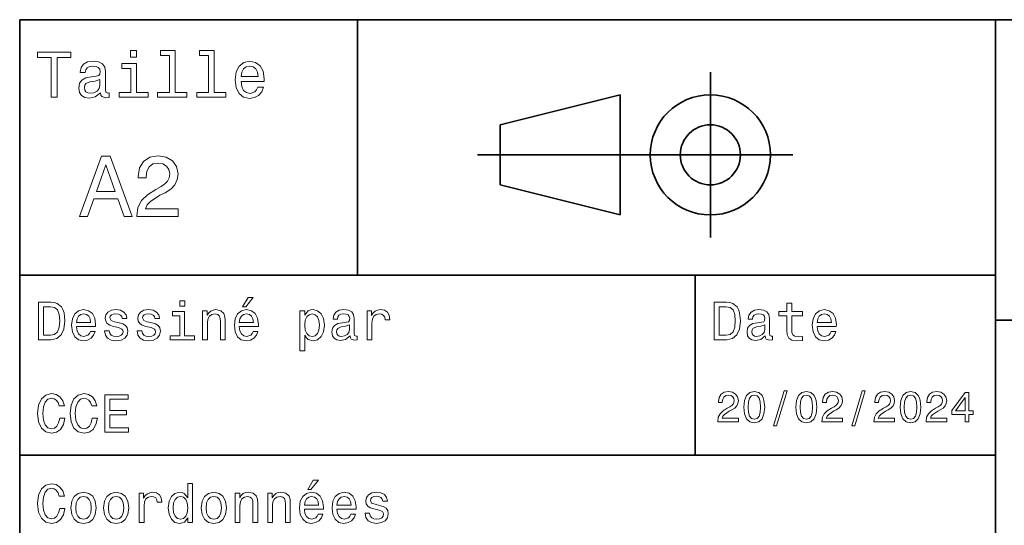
# Model space of a CAD drawing. Extents: x 0 to 594, y 0 to 420.
# Tile 4 of 9: x 394 to 460, y 36 to 70. Entities that reach past the tile are written whole.
import ezdxf

# ---------------------------------------------------------------- set-up
doc = ezdxf.new("R2010")
doc.units = 0

msp = doc.modelspace()

# ---------------------------------------------------------------- linework, layer by layer
at = {"color": 7, "lineweight": 35}
for p, q in [((394, 10), (394, 70)), ((394, 70), (584, 70)), ((459, 10), (459, 70)), ((424.5, 61), (445.5, 61)), ((394, 53), (459, 53)), ((459, 50), (584, 50)), ((394, 41), (459, 41))]:
    msp.add_line(p, q, dxfattribs=at)
at = {"color": 7, "lineweight": 35, "ltscale": 0.425}
msp.add_line((416.5, 53), (416.5, 70), dxfattribs=at)
at = {"color": 7, "lineweight": 35, "ltscale": 0.275}
msp.add_line((440, 55.5), (440, 66.5), dxfattribs=at)
at = {"color": 7, "lineweight": 35, "ltscale": 0.206155}
for p, q in [((426, 63), (434, 65)), ((434, 57), (426, 59))]:
    msp.add_line(p, q, dxfattribs=at)
at = {"color": 7, "lineweight": 35, "ltscale": 0.2}
msp.add_line((434, 65), (434, 57), dxfattribs=at)
at = {"color": 7, "lineweight": 35, "ltscale": 0.1}
msp.add_line((426, 59), (426, 63), dxfattribs=at)
at = {"color": 7, "lineweight": 35, "ltscale": 0.3}
msp.add_line((439, 41), (439, 53), dxfattribs=at)
at = {"color": 7, "lineweight": 13}
for points in [[(396.102295, 64.837173), (396.5, 64.837173), (396.5, 67.47406), (397.407776, 67.47406), (397.407776, 67.837173), (395.190216, 67.837173), (395.190216, 67.47406), (396.102295, 67.47406)], [(401.786743, 67.940918), (401.384735, 67.940918), (401.384735, 67.508644), (401.786743, 67.508644)], [(403.969727, 67.621033), (403.969727, 65.157059), (403.187317, 65.157059), (403.187317, 64.837173), (405.128235, 64.837173), (405.128235, 65.157059), (404.350159, 65.157059), (404.350159, 67.940918), (403.373199, 67.940918), (403.373199, 67.621033)], [(406.572052, 67.621033), (406.572052, 65.157059), (405.789612, 65.157059), (405.789612, 64.837173), (407.73056, 64.837173), (407.73056, 65.157059), (406.952454, 65.157059), (406.952454, 67.940918), (405.975494, 67.940918), (405.975494, 67.621033)], [(399.387604, 65.139771), (399.387604, 65.126801), (399.40921, 64.979828), (399.47406, 64.876076), (399.746399, 64.793945), (399.958221, 64.828529), (399.958221, 65.122475), (399.867432, 65.109505), (399.746399, 65.165703), (399.724792, 65.338615), (399.724792, 66.540344), (399.672913, 66.84726), (399.521606, 67.0634), (399.257935, 67.193085), (398.886169, 67.240631), (398.523041, 67.188759), (398.255035, 67.041786), (398.086456, 66.812675), (398.030273, 66.510086), (398.030273, 66.484146), (398.371765, 66.484146), (398.402008, 66.665703), (398.497131, 66.795387), (398.65274, 66.873199), (398.873199, 66.903458), (399.085022, 66.881844), (399.236298, 66.817001), (399.327087, 66.704605), (399.357361, 66.548988), (399.340057, 66.367432), (399.270905, 66.276657), (399.097992, 66.233429), (398.773773, 66.198845), (398.402008, 66.121033), (398.138336, 65.982704), (397.982697, 65.766571), (397.93515, 65.446686), (397.978394, 65.161385), (398.112396, 64.949562), (398.328522, 64.815559), (398.626801, 64.768013), (399.028809, 64.858788)], [(401.773773, 65.157059), (401.773773, 67.080688), (400.796844, 67.080688), (400.796844, 66.756485), (401.393372, 66.756485), (401.393372, 65.157059), (400.615265, 65.157059), (400.615265, 64.837173), (402.560516, 64.837173), (402.560516, 65.157059)], [(408.750732, 65.887604), (410.272339, 65.887604), (410.276672, 66.064842), (410.207489, 66.561958), (410.017303, 66.933716), (409.714691, 67.158501), (409.312683, 67.240631), (408.919312, 67.154175), (408.61673, 66.912102), (408.42218, 66.51873), (408.353027, 66), (408.417877, 65.4683), (408.612396, 65.079247), (408.910675, 64.837173), (409.299713, 64.755043), (409.636902, 64.811234), (409.913544, 64.958214), (410.11673, 65.191643), (410.233429, 65.502876), (409.857361, 65.502876), (409.779541, 65.329971), (409.667145, 65.200287), (409.34726, 65.096542), (409.100861, 65.144089), (408.914978, 65.295387), (408.793945, 65.541786), (408.750732, 65.874634)], [(408.750732, 66.207489), (408.798279, 66.50576), (408.914978, 66.726219), (409.092224, 66.860229), (409.325653, 66.907776), (409.554749, 66.860229), (409.731995, 66.726219), (409.840057, 66.50576), (409.878967, 66.207489)], [(399.344391, 65.649857), (399.292511, 65.425072), (399.154175, 65.252159), (398.946686, 65.139771), (398.69165, 65.100861), (398.527374, 65.122475), (398.410675, 65.191643), (398.337189, 65.312675), (398.315552, 65.481262), (398.332855, 65.632561), (398.402008, 65.740631), (398.67868, 65.861671), (399.028809, 65.913544), (399.344391, 66.017288)], [(397.982697, 56.9049), (398.51297, 56.9049), (398.933716, 58.080692), (400.530273, 58.080692), (400.951019, 56.9049), (401.492798, 56.9049), (400.028809, 60.910664), (399.440918, 60.910664)], [(399.118164, 58.570606), (399.734863, 60.334293), (400.351593, 58.570606)], [(401.798279, 56.9049), (404.547546, 56.9049), (404.547546, 57.400578), (402.374634, 57.400578), (402.495667, 57.671471), (402.703156, 57.896255), (403.342926, 58.305477), (403.682983, 58.478386), (404.063416, 58.726227), (404.33429, 59.014408), (404.489899, 59.354465), (404.547546, 59.740635), (404.449554, 60.224785), (404.17868, 60.605186), (403.763702, 60.847263), (403.227661, 60.933716), (402.674347, 60.835735), (402.253601, 60.564842), (401.982697, 60.132565), (401.890503, 59.561958), (401.890503, 59.48127), (402.414978, 59.48127), (402.414978, 59.527378), (402.466858, 59.919308), (402.622467, 60.207493), (402.870331, 60.39193), (403.198853, 60.45533), (403.533142, 60.397694), (403.780975, 60.253601), (403.942352, 60.02882), (404, 59.746399), (403.959656, 59.48127), (403.850159, 59.256485), (403.66571, 59.06052), (403.412109, 58.887608), (403.072052, 58.703171), (402.507202, 58.345821), (402.109497, 57.96542), (401.873199, 57.504322), (401.798279, 56.922192)], [(396.080688, 51.190563), (395.248566, 51.190563), (395.248566, 48.690563), (396.080688, 48.690563), (396.473328, 48.769814), (396.765137, 49.011169), (396.945251, 49.40382), (397.010101, 49.940563), (396.952454, 50.488113), (396.880402, 50.70425), (396.779541, 50.877163), (396.487762, 51.111313), (396.296844, 51.168949)], [(404.992798, 51.27702), (404.657776, 51.27702), (404.657776, 50.916786), (404.992798, 50.916786)], [(408.84726, 50.88797), (409.059784, 50.88797), (409.560516, 51.500362), (409.207489, 51.500362)], [(441.080688, 51.190563), (440.248566, 51.190563), (440.248566, 48.690563), (441.080688, 48.690563), (441.473328, 48.769814), (441.765137, 49.011169), (441.945251, 49.40382), (442.010101, 49.940563), (441.952454, 50.488113), (441.880402, 50.70425), (441.779541, 50.877163), (441.487762, 51.111313), (441.296844, 51.168949)], [(396.055481, 50.891571), (396.329254, 50.837536), (396.516571, 50.671829), (396.628235, 50.376442), (396.664276, 49.940563), (396.624634, 49.519093), (396.51297, 49.223705), (396.322052, 49.047192), (396.055481, 48.989555), (395.583588, 48.989555), (395.583588, 50.891571)], [(397.784576, 49.565922), (399.052582, 49.565922), (399.056183, 49.713619), (398.998566, 50.127884), (398.840057, 50.437683), (398.587891, 50.625), (398.252869, 50.693443), (397.925079, 50.621399), (397.672913, 50.41967), (397.510803, 50.091862), (397.453156, 49.659584), (397.507202, 49.216499), (397.669312, 48.892292), (397.917877, 48.690563), (398.242065, 48.62212), (398.523041, 48.668949), (398.753601, 48.791428), (398.922913, 48.98595), (399.020172, 49.245319), (398.706787, 49.245319), (398.641937, 49.101227), (398.548279, 48.993156), (398.281708, 48.9067), (398.076355, 48.946327), (397.921478, 49.072407), (397.820618, 49.27774), (397.784576, 49.555115)], [(400.623199, 49.818085), (400.317017, 49.890129), (400.090057, 49.972984), (400.014404, 50.142292), (400.036011, 50.261169), (400.111664, 50.347622), (400.234161, 50.401657), (400.410675, 50.423271), (400.579956, 50.401657), (400.713257, 50.336815), (400.799713, 50.239555), (400.835724, 50.109871), (401.145538, 50.109871), (401.145538, 50.117077), (401.091492, 50.351227), (400.943817, 50.534943), (400.713257, 50.650219), (400.410675, 50.693443), (400.104462, 50.650219), (399.881134, 50.531342), (399.740631, 50.354828), (399.697418, 50.131485), (399.729828, 49.915348), (399.830688, 49.76405), (399.996399, 49.655983), (400.237762, 49.580334), (400.59079, 49.493877), (400.806915, 49.40382), (400.864563, 49.331772), (400.886169, 49.223705), (400.85376, 49.09042), (400.767303, 48.989555), (400.626801, 48.924713), (400.439484, 48.903099), (400.241364, 48.924713), (400.09726, 49.000362), (400, 49.122841), (399.960388, 49.292149), (399.654175, 49.292149), (399.70462, 49.003963), (399.852295, 48.795029), (400.086456, 48.668949), (400.410675, 48.62212), (400.749268, 48.668949), (400.997833, 48.795029), (401.149139, 48.996758), (401.203156, 49.259727), (401.163544, 49.486671), (401.05188, 49.641571), (400.868164, 49.742435)], [(402.791779, 49.818085), (402.485596, 49.890129), (402.258636, 49.972984), (402.182983, 50.142292), (402.20462, 50.261169), (402.280273, 50.347622), (402.40274, 50.401657), (402.579254, 50.423271), (402.748566, 50.401657), (402.881836, 50.336815), (402.968292, 50.239555), (403.004333, 50.109871), (403.314117, 50.109871), (403.314117, 50.117077), (403.260101, 50.351227), (403.112396, 50.534943), (402.881836, 50.650219), (402.579254, 50.693443), (402.273041, 50.650219), (402.049713, 50.531342), (401.90921, 50.354828), (401.865997, 50.131485), (401.898407, 49.915348), (401.999268, 49.76405), (402.164978, 49.655983), (402.406342, 49.580334), (402.759369, 49.493877), (402.975494, 49.40382), (403.033142, 49.331772), (403.054749, 49.223705), (403.022339, 49.09042), (402.935883, 48.989555), (402.79538, 48.924713), (402.608063, 48.903099), (402.409943, 48.924713), (402.265839, 49.000362), (402.168579, 49.122841), (402.128967, 49.292149), (401.822754, 49.292149), (401.873199, 49.003963), (402.020905, 48.795029), (402.255035, 48.668949), (402.579254, 48.62212), (402.917877, 48.668949), (403.166412, 48.795029), (403.317719, 48.996758), (403.371765, 49.259727), (403.332123, 49.486671), (403.220459, 49.641571), (403.036743, 49.742435)], [(404.981995, 48.957134), (404.981995, 50.560158), (404.167877, 50.560158), (404.167877, 50.289986), (404.664978, 50.289986), (404.664978, 48.957134), (404.016571, 48.957134), (404.016571, 48.690563), (405.637604, 48.690563), (405.637604, 48.957134)], [(406.181549, 48.690563), (406.498566, 48.690563), (406.498566, 49.807278), (406.530975, 50.063042), (406.635437, 50.250362), (406.797546, 50.365635), (407.013702, 50.408863), (407.186584, 50.372841), (407.294678, 50.275578), (407.348694, 50.113472), (407.366699, 49.897335), (407.366699, 48.690563), (407.683716, 48.690563), (407.683716, 49.962177), (407.669312, 50.217941), (407.604462, 50.430477), (407.391937, 50.625), (407.060516, 50.693443), (406.876801, 50.668228), (406.721893, 50.599785), (406.588623, 50.484512), (406.484161, 50.329613), (406.484161, 50.625), (406.181549, 50.625)], [(408.627533, 49.565922), (409.895538, 49.565922), (409.899139, 49.713619), (409.841492, 50.127884), (409.682983, 50.437683), (409.430847, 50.625), (409.095825, 50.693443), (408.768005, 50.621399), (408.515839, 50.41967), (408.35376, 50.091862), (408.296112, 49.659584), (408.350159, 49.216499), (408.512238, 48.892292), (408.760803, 48.690563), (409.085022, 48.62212), (409.365997, 48.668949), (409.596527, 48.791428), (409.765839, 48.98595), (409.863098, 49.245319), (409.549713, 49.245319), (409.484863, 49.101227), (409.391205, 48.993156), (409.124634, 48.9067), (408.919312, 48.946327), (408.764404, 49.072407), (408.663544, 49.27774), (408.627533, 49.555115)], [(412.986298, 50.326012), (412.986298, 50.625), (412.669312, 50.625), (412.669312, 47.941284), (412.986298, 47.941284), (412.986298, 48.98595), (413.097992, 48.816643), (413.22406, 48.704971), (413.541077, 48.62212), (413.843658, 48.690563), (414.081421, 48.895893), (414.236298, 49.2201), (414.293945, 49.659584), (414.236298, 50.095463), (414.081421, 50.41967), (413.843658, 50.621399), (413.541077, 50.693443), (413.368164, 50.671829), (413.220459, 50.603386), (413.094391, 50.488113)], [(416.005035, 48.942726), (416.005035, 48.931919), (416.023071, 48.809441), (416.077087, 48.722984), (416.304047, 48.654541), (416.48056, 48.683357), (416.48056, 48.928314), (416.404907, 48.917507), (416.304047, 48.96434), (416.286011, 49.108429), (416.286011, 50.109871), (416.242798, 50.365635), (416.11673, 50.54575), (415.896973, 50.65382), (415.587189, 50.693443), (415.284576, 50.650219), (415.061249, 50.52774), (414.920746, 50.336815), (414.873932, 50.084656), (414.873932, 50.063042), (415.158508, 50.063042), (415.183716, 50.21434), (415.26297, 50.322407), (415.392639, 50.387249), (415.576355, 50.412464), (415.752869, 50.394455), (415.878967, 50.34042), (415.95462, 50.246758), (415.979828, 50.117077), (415.965424, 49.965778), (415.907776, 49.890129), (415.763702, 49.854107), (415.49353, 49.825291), (415.183716, 49.760448), (414.963989, 49.645176), (414.83429, 49.465057), (414.794678, 49.19849), (414.830688, 48.960735), (414.942352, 48.784222), (415.122467, 48.67255), (415.371033, 48.632927), (415.706055, 48.708576)], [(417.143372, 48.690563), (417.460388, 48.690563), (417.460388, 49.796471), (417.492798, 50.063042), (417.590057, 50.253963), (417.748566, 50.369236), (417.96109, 50.408863), (418.119598, 50.383648), (418.238464, 50.3116), (418.310516, 50.189121), (418.335724, 50.023415), (418.656342, 50.023415), (418.613098, 50.315205), (418.494232, 50.524136), (418.296112, 50.650219), (418.02594, 50.693443), (417.842224, 50.664627), (417.683716, 50.592579), (417.543243, 50.4701), (417.431549, 50.304398), (417.431549, 50.625), (417.143372, 50.625)], [(441.055481, 50.891571), (441.329254, 50.837536), (441.516571, 50.671829), (441.628235, 50.376442), (441.664276, 49.940563), (441.624634, 49.519093), (441.51297, 49.223705), (441.322052, 49.047192), (441.055481, 48.989555), (440.583588, 48.989555), (440.583588, 50.891571)], [(443.656342, 48.942726), (443.656342, 48.931919), (443.674347, 48.809441), (443.728394, 48.722984), (443.955322, 48.654541), (444.131836, 48.683357), (444.131836, 48.928314), (444.056183, 48.917507), (443.955322, 48.96434), (443.937317, 49.108429), (443.937317, 50.109871), (443.894104, 50.365635), (443.768005, 50.54575), (443.548279, 50.65382), (443.238464, 50.693443), (442.935883, 50.650219), (442.712524, 50.52774), (442.572052, 50.336815), (442.525208, 50.084656), (442.525208, 50.063042), (442.809784, 50.063042), (442.835022, 50.21434), (442.914276, 50.322407), (443.043945, 50.387249), (443.227661, 50.412464), (443.404175, 50.394455), (443.530273, 50.34042), (443.605896, 50.246758), (443.631134, 50.117077), (443.61673, 49.965778), (443.559082, 49.890129), (443.414978, 49.854107), (443.144806, 49.825291), (442.835022, 49.760448), (442.615265, 49.645176), (442.485596, 49.465057), (442.445953, 49.19849), (442.481995, 48.960735), (442.593658, 48.784222), (442.773773, 48.67255), (443.022339, 48.632927), (443.357361, 48.708576)], [(445.100861, 50.289986), (445.100861, 49.320965), (445.122467, 49.007565), (445.223328, 48.791428), (445.425079, 48.665348), (445.767303, 48.62212), (446.141937, 48.640129), (446.141937, 48.913906), (445.868164, 48.892292), (445.619598, 48.921112), (445.486298, 49.011169), (445.42868, 49.162464), (445.417877, 49.375), (445.417877, 50.289986), (446.141937, 50.289986), (446.141937, 50.560158), (445.417877, 50.560158), (445.417877, 51.125721), (445.100861, 51.125721), (445.100861, 50.560158), (444.553314, 50.560158), (444.553314, 50.289986)], [(447.121765, 49.565922), (448.389771, 49.565922), (448.393372, 49.713619), (448.335724, 50.127884), (448.177246, 50.437683), (447.925079, 50.625), (447.590057, 50.693443), (447.262238, 50.621399), (447.010101, 50.41967), (446.847992, 50.091862), (446.790344, 49.659584), (446.844391, 49.216499), (447.00647, 48.892292), (447.255035, 48.690563), (447.579254, 48.62212), (447.860229, 48.668949), (448.09079, 48.791428), (448.260101, 48.98595), (448.357361, 49.245319), (448.043945, 49.245319), (447.979095, 49.101227), (447.885437, 48.993156), (447.618866, 48.9067), (447.413544, 48.946327), (447.258636, 49.072407), (447.157776, 49.27774), (447.121765, 49.555115)], [(397.784576, 49.832493), (397.824219, 50.081055), (397.921478, 50.264771), (398.069153, 50.376442), (398.263702, 50.416069), (398.45462, 50.376442), (398.602295, 50.264771), (398.692352, 50.081055), (398.724792, 49.832493)], [(408.627533, 49.832493), (408.667145, 50.081055), (408.764404, 50.264771), (408.912109, 50.376442), (409.106628, 50.416069), (409.297546, 50.376442), (409.445251, 50.264771), (409.535309, 50.081055), (409.567719, 49.832493)], [(413.48703, 48.9067), (413.274506, 48.953533), (413.119598, 49.097622), (413.022339, 49.331772), (412.989929, 49.659584), (413.022339, 49.983791), (413.119598, 50.217941), (413.274506, 50.358429), (413.48703, 50.408863), (413.681549, 50.358429), (413.836456, 50.21434), (413.933716, 49.98019), (413.969727, 49.659584), (413.933716, 49.335377), (413.836456, 49.097622), (413.681549, 48.953533)], [(447.121765, 49.832493), (447.161377, 50.081055), (447.258636, 50.264771), (447.406342, 50.376442), (447.600861, 50.416069), (447.791779, 50.376442), (447.939484, 50.264771), (448.029541, 50.081055), (448.061951, 49.832493)], [(415.969025, 49.367798), (415.925781, 49.180477), (415.810516, 49.036385), (415.637604, 48.942726), (415.425079, 48.910305), (415.288177, 48.928314), (415.190918, 48.98595), (415.1297, 49.086815), (415.111664, 49.227306), (415.126068, 49.353386), (415.183716, 49.443443), (415.414276, 49.544312), (415.706055, 49.587536), (415.969025, 49.673992)], [(443.620331, 49.367798), (443.577087, 49.180477), (443.461823, 49.036385), (443.28891, 48.942726), (443.076355, 48.910305), (442.939484, 48.928314), (442.842224, 48.98595), (442.780975, 49.086815), (442.76297, 49.227306), (442.777374, 49.353386), (442.835022, 49.443443), (443.065552, 49.544312), (443.357361, 49.587536), (443.620331, 49.673992)], [(444.213257, 42.956772), (444.412109, 42.956772), (445.109528, 45.279541), (444.907776, 45.279541)], [(449.417877, 42.956772), (449.61673, 42.956772), (450.314117, 45.279541), (450.112396, 45.279541)], [(396.667877, 43.460373), (396.595825, 43.15778), (396.476959, 42.941643), (396.311249, 42.808357), (396.11673, 42.765129), (395.882568, 42.829971), (395.698853, 43.024494), (395.576355, 43.341499), (395.536743, 43.780979), (395.576355, 44.216858), (395.695251, 44.537464), (395.878967, 44.731987), (396.11673, 44.80043), (396.289612, 44.764408), (396.437317, 44.663544), (396.552582, 44.501442), (396.631836, 44.278099), (396.97406, 44.278099), (396.865997, 44.620316), (396.67868, 44.879681), (396.422913, 45.041786), (396.11673, 45.099422), (395.734863, 45.009365), (395.443085, 44.757202), (395.255768, 44.342937), (395.190918, 43.780979), (395.255768, 43.219021), (395.443085, 42.804756), (395.734863, 42.548992), (396.11673, 42.462536), (396.451721, 42.530979), (396.721893, 42.721901), (396.912811, 43.035301), (397.013702, 43.460373)], [(398.836456, 43.460373), (398.764404, 43.15778), (398.645538, 42.941643), (398.479828, 42.808357), (398.285309, 42.765129), (398.051147, 42.829971), (397.867432, 43.024494), (397.744965, 43.341499), (397.705322, 43.780979), (397.744965, 44.216858), (397.863831, 44.537464), (398.047546, 44.731987), (398.285309, 44.80043), (398.458221, 44.764408), (398.605896, 44.663544), (398.721191, 44.501442), (398.800446, 44.278099), (399.142639, 44.278099), (399.034576, 44.620316), (398.84726, 44.879681), (398.591492, 45.041786), (398.285309, 45.099422), (397.903473, 45.009365), (397.611664, 44.757202), (397.424347, 44.342937), (397.359497, 43.780979), (397.424347, 43.219021), (397.611664, 42.804756), (397.903473, 42.548992), (398.285309, 42.462536), (398.620331, 42.530979), (398.890503, 42.721901), (399.081421, 43.035301), (399.182281, 43.460373)], [(399.664978, 42.530979), (401.25, 42.530979), (401.25, 42.833572), (399.996399, 42.833572), (399.996399, 43.680115), (401.113098, 43.680115), (401.113098, 43.979107), (399.996399, 43.979107), (399.996399, 44.728386), (401.221191, 44.728386), (401.221191, 45.030979), (399.664978, 45.030979)], [(440.489929, 43.224785), (441.864563, 43.224785), (441.864563, 43.472622), (440.778107, 43.472622), (440.838623, 43.60807), (440.942383, 43.720463), (441.262238, 43.925072), (441.432281, 44.011528), (441.622498, 44.135448), (441.757935, 44.279541), (441.835754, 44.44957), (441.864563, 44.642651), (441.815552, 44.884727), (441.680115, 45.074928), (441.472626, 45.195965), (441.20462, 45.239193), (440.927948, 45.190201), (440.71759, 45.054756), (440.582123, 44.838619), (440.536041, 44.553314), (440.536041, 44.51297), (440.798279, 44.51297), (440.798279, 44.536022), (440.824219, 44.731991), (440.902008, 44.876083), (441.02594, 44.9683), (441.190216, 45), (441.357361, 44.971184), (441.481262, 44.899136), (441.561951, 44.786743), (441.59079, 44.645535), (441.570618, 44.51297), (441.515869, 44.400578), (441.423645, 44.302593), (441.296844, 44.216141), (441.126801, 44.12392), (440.844391, 43.945248), (440.645538, 43.755043), (440.527374, 43.524498), (440.489929, 43.233429)], [(442.233429, 44.201729), (442.276672, 43.749279), (442.412109, 43.426514), (442.628235, 43.230549), (442.927948, 43.167149), (443.224792, 43.230549), (443.440918, 43.426514), (443.573486, 43.749279), (443.619598, 44.201729), (443.573486, 44.651299), (443.518738, 44.829971), (443.440918, 44.976948), (443.224792, 45.172913), (442.927948, 45.239193), (442.628235, 45.172913), (442.412109, 44.974064), (442.276672, 44.651299)], [(442.510101, 44.201729), (442.533142, 44.550434), (442.605194, 44.801155), (442.734863, 44.948128), (442.927948, 45), (443.118164, 44.948128), (443.247833, 44.801155), (443.319885, 44.550434), (443.342957, 44.201729), (443.319885, 43.850143), (443.247833, 43.599426), (443.118164, 43.45245), (442.927948, 43.403458), (442.734863, 43.45245), (442.605194, 43.599426), (442.533142, 43.850143)], [(445.703186, 44.201729), (445.746399, 43.749279), (445.881836, 43.426514), (446.097992, 43.230549), (446.397705, 43.167149), (446.694519, 43.230549), (446.910675, 43.426514), (447.043243, 43.749279), (447.089355, 44.201729), (447.043243, 44.651299), (446.988464, 44.829971), (446.910675, 44.976948), (446.694519, 45.172913), (446.397705, 45.239193), (446.097992, 45.172913), (445.881836, 44.974064), (445.746399, 44.651299)], [(445.979828, 44.201729), (446.002899, 44.550434), (446.074921, 44.801155), (446.20462, 44.948128), (446.397705, 45), (446.587891, 44.948128), (446.71759, 44.801155), (446.789642, 44.550434), (446.812683, 44.201729), (446.789642, 43.850143), (446.71759, 43.599426), (446.587891, 43.45245), (446.397705, 43.403458), (446.20462, 43.45245), (446.074921, 43.599426), (446.002899, 43.850143)], [(447.429413, 43.224785), (448.804047, 43.224785), (448.804047, 43.472622), (447.71759, 43.472622), (447.778107, 43.60807), (447.881836, 43.720463), (448.201721, 43.925072), (448.371765, 44.011528), (448.561951, 44.135448), (448.697418, 44.279541), (448.775208, 44.44957), (448.804047, 44.642651), (448.755035, 44.884727), (448.619598, 45.074928), (448.412109, 45.195965), (448.144104, 45.239193), (447.867432, 45.190201), (447.657074, 45.054756), (447.521606, 44.838619), (447.475494, 44.553314), (447.475494, 44.51297), (447.737762, 44.51297), (447.737762, 44.536022), (447.763702, 44.731991), (447.841492, 44.876083), (447.965424, 44.9683), (448.1297, 45), (448.296844, 44.971184), (448.420746, 44.899136), (448.501434, 44.786743), (448.530273, 44.645535), (448.510101, 44.51297), (448.455322, 44.400578), (448.363129, 44.302593), (448.236328, 44.216141), (448.066284, 44.12392), (447.783875, 43.945248), (447.585022, 43.755043), (447.466858, 43.524498), (447.429413, 43.233429)], [(450.899139, 43.224785), (452.273773, 43.224785), (452.273773, 43.472622), (451.187317, 43.472622), (451.247833, 43.60807), (451.351593, 43.720463), (451.671478, 43.925072), (451.841492, 44.011528), (452.031708, 44.135448), (452.167145, 44.279541), (452.244965, 44.44957), (452.273773, 44.642651), (452.224792, 44.884727), (452.089355, 45.074928), (451.881836, 45.195965), (451.613831, 45.239193), (451.337189, 45.190201), (451.126801, 45.054756), (450.991364, 44.838619), (450.945251, 44.553314), (450.945251, 44.51297), (451.207489, 44.51297), (451.207489, 44.536022), (451.233429, 44.731991), (451.311249, 44.876083), (451.43515, 44.9683), (451.599426, 45), (451.766571, 44.971184), (451.890503, 44.899136), (451.971191, 44.786743), (452, 44.645535), (451.979828, 44.51297), (451.925079, 44.400578), (451.832855, 44.302593), (451.706055, 44.216141), (451.536041, 44.12392), (451.253601, 43.945248), (451.054749, 43.755043), (450.936615, 43.524498), (450.899139, 43.233429)], [(452.64267, 44.201729), (452.685883, 43.749279), (452.82132, 43.426514), (453.037476, 43.230549), (453.337189, 43.167149), (453.634003, 43.230549), (453.850159, 43.426514), (453.982727, 43.749279), (454.028809, 44.201729), (453.982727, 44.651299), (453.927948, 44.829971), (453.850159, 44.976948), (453.634003, 45.172913), (453.337189, 45.239193), (453.037476, 45.172913), (452.82132, 44.974064), (452.685883, 44.651299)], [(452.919312, 44.201729), (452.942383, 44.550434), (453.014404, 44.801155), (453.144104, 44.948128), (453.337189, 45), (453.527374, 44.948128), (453.657074, 44.801155), (453.729126, 44.550434), (453.752167, 44.201729), (453.729126, 43.850143), (453.657074, 43.599426), (453.527374, 43.45245), (453.337189, 43.403458), (453.144104, 43.45245), (453.014404, 43.599426), (452.942383, 43.850143)], [(454.368866, 43.224785), (455.74353, 43.224785), (455.74353, 43.472622), (454.657074, 43.472622), (454.71759, 43.60807), (454.82132, 43.720463), (455.141205, 43.925072), (455.311249, 44.011528), (455.501434, 44.135448), (455.636902, 44.279541), (455.714691, 44.44957), (455.74353, 44.642651), (455.694519, 44.884727), (455.559082, 45.074928), (455.351593, 45.195965), (455.083588, 45.239193), (454.806915, 45.190201), (454.596558, 45.054756), (454.46109, 44.838619), (454.414978, 44.553314), (454.414978, 44.51297), (454.677246, 44.51297), (454.677246, 44.536022), (454.703186, 44.731991), (454.780975, 44.876083), (454.904907, 44.9683), (455.069153, 45), (455.236328, 44.971184), (455.360229, 44.899136), (455.440918, 44.786743), (455.469757, 44.645535), (455.449585, 44.51297), (455.394806, 44.400578), (455.302612, 44.302593), (455.175781, 44.216141), (455.005768, 44.12392), (454.723358, 43.945248), (454.524506, 43.755043), (454.406342, 43.524498), (454.368866, 43.233429)], [(456.965424, 43.224785), (457.224792, 43.224785), (457.224792, 43.720463), (457.510101, 43.720463), (457.510101, 43.951008), (457.224792, 43.951008), (457.224792, 45.181557), (456.962524, 45.181557), (456.086456, 43.974064), (456.086456, 43.720463), (456.965424, 43.720463)], [(456.328522, 43.951008), (456.965424, 44.847263), (456.965424, 43.951008)], [(396.667877, 37.460373), (396.595825, 37.15778), (396.476959, 36.941643), (396.311249, 36.808357), (396.11673, 36.765129), (395.882568, 36.829971), (395.698853, 37.024494), (395.576355, 37.341499), (395.536743, 37.780979), (395.576355, 38.216858), (395.695251, 38.537464), (395.878967, 38.731987), (396.11673, 38.80043), (396.289612, 38.764408), (396.437317, 38.663544), (396.552582, 38.501442), (396.631836, 38.278099), (396.97406, 38.278099), (396.865997, 38.620316), (396.67868, 38.879681), (396.422913, 39.041786), (396.11673, 39.099422), (395.734863, 39.009365), (395.443085, 38.757202), (395.255768, 38.342937), (395.190918, 37.780979), (395.255768, 37.219021), (395.443085, 36.804756), (395.734863, 36.548992), (396.11673, 36.462536), (396.451721, 36.530979), (396.721893, 36.721901), (396.912811, 37.035301), (397.013702, 37.460373)], [(405.201721, 36.829971), (405.201721, 36.530979), (405.518738, 36.530979), (405.518738, 39.117435), (405.205322, 39.117435), (405.205322, 38.170029), (404.963989, 38.443802), (404.816284, 38.508644), (404.646973, 38.533859), (404.34079, 38.461815), (404.103027, 38.260086), (403.94812, 37.935879), (403.894104, 37.5), (403.94812, 37.064121), (404.103027, 36.736309), (404.34079, 36.530979), (404.646973, 36.462536), (404.816284, 36.487751), (404.96759, 36.552593)], [(413.184448, 38.728386), (413.396973, 38.728386), (413.897705, 39.340778), (413.544678, 39.340778)], [(397.413544, 37.496399), (397.471191, 37.056915), (397.636902, 36.732708), (397.899841, 36.530979), (398.252869, 36.462536), (398.602295, 36.530979), (398.865265, 36.729107), (399.030975, 37.053314), (399.092224, 37.496399), (399.030975, 37.935879), (398.865265, 38.263687), (398.602295, 38.461815), (398.252869, 38.533859), (397.899841, 38.461815), (397.636902, 38.260086), (397.471191, 37.935879)], [(397.737762, 37.5), (397.770172, 37.824207), (397.871033, 38.058357), (398.033142, 38.20245), (398.252869, 38.25288), (398.469025, 38.20245), (398.631134, 38.061958), (398.731995, 37.824207), (398.768005, 37.5), (398.731995, 37.172188), (398.631134, 36.934437), (398.469025, 36.790344), (398.252869, 36.743515), (398.033142, 36.790344), (397.871033, 36.934437), (397.770172, 37.172188)], [(399.582123, 37.496399), (399.639771, 37.056915), (399.805481, 36.732708), (400.068451, 36.530979), (400.421478, 36.462536), (400.770905, 36.530979), (401.033875, 36.729107), (401.199554, 37.053314), (401.260803, 37.496399), (401.199554, 37.935879), (401.033875, 38.263687), (400.770905, 38.461815), (400.421478, 38.533859), (400.068451, 38.461815), (399.805481, 38.260086), (399.639771, 37.935879)], [(399.906342, 37.5), (399.938751, 37.824207), (400.039612, 38.058357), (400.201721, 38.20245), (400.421478, 38.25288), (400.637604, 38.20245), (400.799713, 38.061958), (400.900574, 37.824207), (400.936584, 37.5), (400.900574, 37.172188), (400.799713, 36.934437), (400.637604, 36.790344), (400.421478, 36.743515), (400.201721, 36.790344), (400.039612, 36.934437), (399.938751, 37.172188)], [(401.963257, 36.530979), (402.280273, 36.530979), (402.280273, 37.636887), (402.312683, 37.903458), (402.409943, 38.094379), (402.568451, 38.209652), (402.780975, 38.249279), (402.939484, 38.224064), (403.05835, 38.152016), (403.130402, 38.029537), (403.155609, 37.863831), (403.476227, 37.863831), (403.432983, 38.155621), (403.314117, 38.364552), (403.115997, 38.490635), (402.845825, 38.533859), (402.662109, 38.505043), (402.503601, 38.432995), (402.363098, 38.310516), (402.251434, 38.144814), (402.251434, 38.465416), (401.963257, 38.465416)], [(404.701019, 38.249279), (404.909943, 38.198845), (405.068451, 38.058357), (405.162109, 37.824207), (405.19812, 37.5), (405.162109, 37.172188), (405.068451, 36.938038), (404.909943, 36.793949), (404.701019, 36.747116), (404.502869, 36.793949), (404.351593, 36.938038), (404.250732, 37.175793), (404.218292, 37.5), (404.250732, 37.820606), (404.351593, 38.054756), (404.502869, 38.198845)], [(406.087891, 37.496399), (406.145538, 37.056915), (406.311249, 36.732708), (406.574219, 36.530979), (406.927246, 36.462536), (407.276672, 36.530979), (407.539612, 36.729107), (407.705322, 37.053314), (407.766571, 37.496399), (407.705322, 37.935879), (407.539612, 38.263687), (407.276672, 38.461815), (406.927246, 38.533859), (406.574219, 38.461815), (406.311249, 38.260086), (406.145538, 37.935879)], [(406.412109, 37.5), (406.444519, 37.824207), (406.54538, 38.058357), (406.707489, 38.20245), (406.927246, 38.25288), (407.143372, 38.20245), (407.305481, 38.061958), (407.406342, 37.824207), (407.442352, 37.5), (407.406342, 37.172188), (407.305481, 36.934437), (407.143372, 36.790344), (406.927246, 36.743515), (406.707489, 36.790344), (406.54538, 36.934437), (406.444519, 37.172188)], [(408.350159, 36.530979), (408.667145, 36.530979), (408.667145, 37.647694), (408.699554, 37.903458), (408.804047, 38.090778), (408.966125, 38.206051), (409.182281, 38.249279), (409.355194, 38.213257), (409.463257, 38.115993), (409.517303, 37.953888), (409.535309, 37.737751), (409.535309, 36.530979), (409.852295, 36.530979), (409.852295, 37.802593), (409.837891, 38.058357), (409.773041, 38.270893), (409.560516, 38.465416), (409.229095, 38.533859), (409.04538, 38.508644), (408.890503, 38.440201), (408.757202, 38.324928), (408.65274, 38.170029), (408.65274, 38.465416), (408.350159, 38.465416)], [(410.518738, 36.530979), (410.835724, 36.530979), (410.835724, 37.647694), (410.868164, 37.903458), (410.972626, 38.090778), (411.134735, 38.206051), (411.350861, 38.249279), (411.523773, 38.213257), (411.631836, 38.115993), (411.685883, 37.953888), (411.703888, 37.737751), (411.703888, 36.530979), (412.020905, 36.530979), (412.020905, 37.802593), (412.00647, 38.058357), (411.94165, 38.270893), (411.729095, 38.465416), (411.397705, 38.533859), (411.213989, 38.508644), (411.059082, 38.440201), (410.925781, 38.324928), (410.82132, 38.170029), (410.82132, 38.465416), (410.518738, 38.465416)], [(412.964691, 37.406338), (414.232697, 37.406338), (414.236298, 37.554035), (414.17868, 37.9683), (414.020172, 38.278099), (413.768005, 38.465416), (413.432983, 38.533859), (413.105194, 38.461815), (412.853027, 38.260086), (412.690918, 37.932278), (412.633301, 37.5), (412.687317, 37.056915), (412.849426, 36.732708), (413.097992, 36.530979), (413.42218, 36.462536), (413.703186, 36.509365), (413.933716, 36.631844), (414.103027, 36.826366), (414.200287, 37.085735), (413.886902, 37.085735), (413.822052, 36.941643), (413.728394, 36.833572), (413.461823, 36.747116), (413.25647, 36.786743), (413.101593, 36.912823), (413.000732, 37.118156), (412.964691, 37.395531)], [(412.964691, 37.672909), (413.004333, 37.921471), (413.101593, 38.105186), (413.249268, 38.216858), (413.443817, 38.256485), (413.634735, 38.216858), (413.78241, 38.105186), (413.872467, 37.921471), (413.904907, 37.672909)], [(415.133301, 37.406338), (416.401306, 37.406338), (416.404907, 37.554035), (416.34726, 37.9683), (416.188751, 38.278099), (415.936584, 38.465416), (415.601593, 38.533859), (415.273773, 38.461815), (415.021606, 38.260086), (414.859497, 37.932278), (414.80188, 37.5), (414.855896, 37.056915), (415.018005, 36.732708), (415.266571, 36.530979), (415.59079, 36.462536), (415.871765, 36.509365), (416.102295, 36.631844), (416.271606, 36.826366), (416.368866, 37.085735), (416.055481, 37.085735), (415.990631, 36.941643), (415.896973, 36.833572), (415.630402, 36.747116), (415.425079, 36.786743), (415.270172, 36.912823), (415.169312, 37.118156), (415.133301, 37.395531)], [(415.133301, 37.672909), (415.172913, 37.921471), (415.270172, 38.105186), (415.417877, 38.216858), (415.612396, 38.256485), (415.803314, 38.216858), (415.951019, 38.105186), (416.041077, 37.921471), (416.073486, 37.672909)], [(417.971893, 37.658501), (417.66571, 37.730545), (417.438751, 37.8134), (417.363098, 37.982708), (417.384735, 38.101585), (417.460388, 38.188038), (417.582855, 38.242073), (417.759369, 38.263687), (417.92868, 38.242073), (418.061951, 38.177231), (418.148407, 38.079971), (418.184448, 37.950287), (418.494232, 37.950287), (418.494232, 37.957493), (418.440216, 38.191643), (418.292511, 38.375359), (418.061951, 38.490635), (417.759369, 38.533859), (417.453186, 38.490635), (417.229828, 38.371758), (417.089325, 38.195244), (417.046112, 37.971901), (417.078522, 37.755764), (417.179382, 37.604465), (417.345093, 37.496399), (417.586456, 37.42075), (417.939484, 37.334293), (418.155609, 37.244236), (418.213257, 37.172188), (418.234863, 37.064121), (418.202454, 36.930836), (418.115997, 36.829971), (417.975494, 36.765129), (417.788177, 36.743515), (417.590057, 36.765129), (417.445953, 36.840778), (417.348694, 36.963257), (417.309082, 37.132565), (417.002869, 37.132565), (417.053314, 36.844379), (417.201019, 36.635445), (417.43515, 36.509365), (417.759369, 36.462536), (418.097992, 36.509365), (418.346558, 36.635445), (418.497833, 36.837173), (418.55188, 37.100143), (418.512238, 37.327087), (418.400574, 37.481987), (418.216858, 37.582851)]]:
    msp.add_lwpolyline(points, close=True, dxfattribs=at)
at = {"color": 7, "lineweight": 35}
for radius in [4, 2]:
    msp.add_circle((440, 61), radius, dxfattribs=at)

doc.saveas('drawing.dxf')
